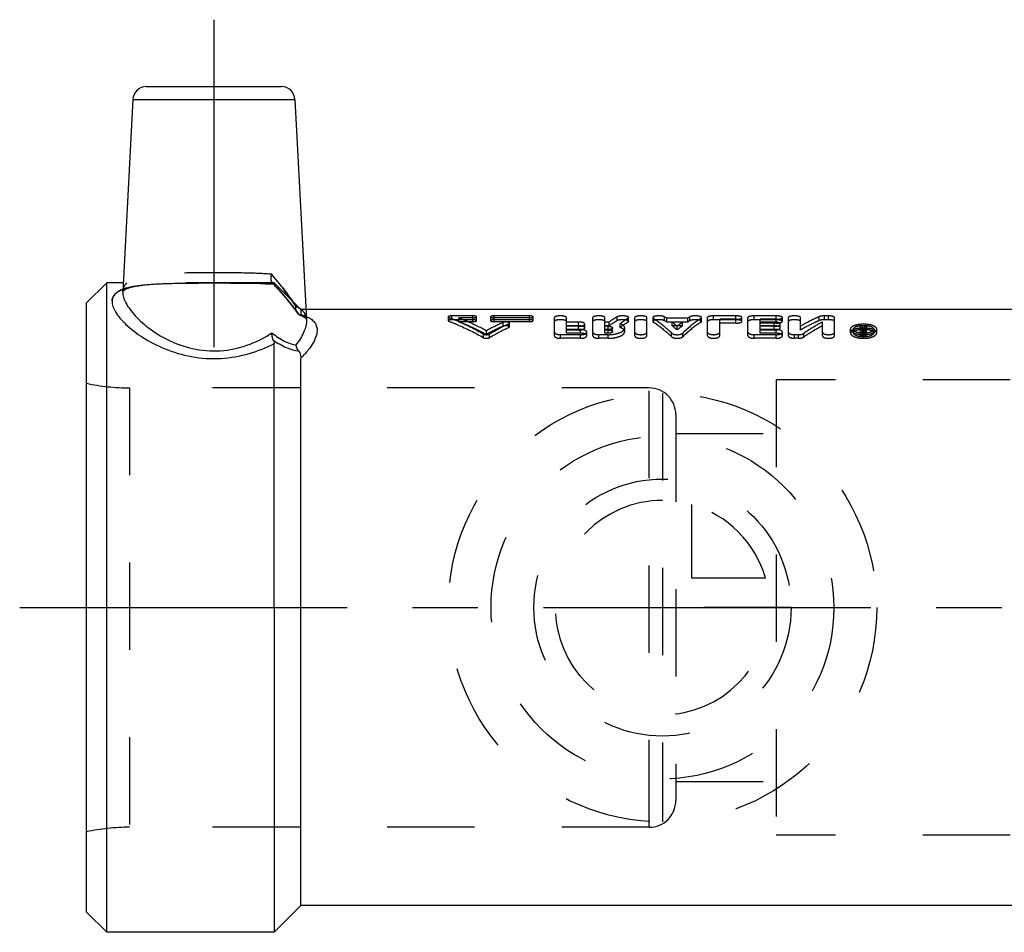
# Model space of a CAD drawing. Header units: millimetres. Extents: x 426 to 574, y 466 to 539.
# Tile 1 of 11: x 426 to 500, y 471 to 539. Entities that reach past the tile are written whole.
import ezdxf

# ---------------------------------------------------------------- set-up
doc = ezdxf.new("R2010")
doc.units = ezdxf.units.MM
doc.header["$LTSCALE"] = 65.185185
doc.linetypes.add('CENTER', pattern=[0.6, 0.375, -0.075, 0.075, -0.075])
doc.linetypes.add('HIDDEN', pattern=[0.2, 0.1, -0.1])
for name, color, linetype in [('ACHSEN_S', 7, 'CONTINUOUS'), ('FASEN', 7, 'CONTINUOUS'), ('KOERPER', 7, 'CONTINUOUS'), ('KONST.EL_MIT_GEO', 7, 'CONTINUOUS'), ('KURVEN', 7, 'CONTINUOUS')]:
    doc.layers.add(name, color=color, linetype=linetype)

msp = doc.modelspace()

# ---------------------------------------------------------------- linework, layer by layer
at = {"layer": 'ACHSEN_S', "color": 2, "linetype": 'CENTER'}
msp.add_line((426.35, 494.984), (573.65, 494.984), dxfattribs=at)
at = {"layer": 'FASEN', "color": 7, "linetype": 'Continuous'}
for p, q in [((432.85, 519.234), (431.35, 517.734)), ((432.85, 470.734), (432.85, 519.234)), ((431.35, 472.234), (431.35, 517.733)), ((432.85, 470.734), (431.35, 472.234))]:
    msp.add_line(p, q, dxfattribs=at)
at = {"layer": 'KOERPER', "color": 2, "linetype": 'CENTER'}
msp.add_line((440.85, 538.884), (440.85, 509.605), dxfattribs=at)
at = {"layer": 'KOERPER', "color": 7, "linetype": 'Continuous'}
for p, q in [((434.082, 519.234), (432.85, 519.234)), ((501.35, 517.234), (447.723, 517.234)), ((445.35, 494.984), (445.35, 470.734)), ((447.35, 472.734), (447.35, 494.984)), ((447.35, 472.734), (445.35, 470.734)), ((501.35, 472.734), (447.35, 472.734)), ((445.35, 470.734), (432.85, 470.734))]:
    msp.add_line(p, q, dxfattribs=at)
at = {"layer": 'KOERPER', "color": 8, "linetype": 'HIDDEN'}
for p, q in [((445.35, 519.234), (434.082, 519.234)), ((447.35, 517.234), (445.35, 519.234)), ((447.723, 517.234), (447.35, 517.234)), ((473.35, 511.389), (434.549, 511.389)), ((473.35, 478.579), (473.35, 511.389)), ((475.35, 509.389), (475.35, 480.579)), ((473.35, 478.579), (434.549, 478.579))]:
    msp.add_line(p, q, dxfattribs=at)
for centre, start, end in [((473.35, 509.389), 0, 90), ((473.35, 480.579), 270, 360)]:
    msp.add_arc(centre, 2, start, end, dxfattribs=at)
at = {"layer": 'KONST.EL_MIT_GEO', "color": 7, "linetype": 'Continuous'}
for p, q in [((435.799, 533.884), (445.901, 533.884)), ((434.8, 532.936), (434.049, 518.594)), ((434.8, 532.936), (446.9, 532.936)), ((446.9, 532.936), (447.763, 516.465)), ((445.35, 494.984), (445.35, 514.698)), ((447.35, 494.984), (447.35, 513.607))]:
    msp.add_line(p, q, dxfattribs=at)
at = {"layer": 'KONST.EL_MIT_GEO', "color": 8, "linetype": 'HIDDEN'}
for p, q in [((435.656, 519.073), (435.987, 519.106)), ((435.967, 519.104), (436.325, 519.133)), ((436.304, 519.131), (436.687, 519.155)), ((436.664, 519.153), (437.07, 519.173)), ((437.046, 519.172), (437.473, 519.187)), ((437.449, 519.186), (437.894, 519.198)), ((437.869, 519.198), (438.331, 519.207)), ((438.304, 519.207), (438.782, 519.213)), ((438.755, 519.213), (439.713, 519.221)), ((439.685, 519.221), (441.149, 519.223)), ((441.122, 519.223), (442.102, 519.22)), ((442.077, 519.22), (443.027, 519.212)), ((443.004, 519.212), (443.473, 519.205)), ((443.451, 519.206), (443.905, 519.196)), ((443.885, 519.197), (444.321, 519.184)), ((444.302, 519.185), (444.718, 519.169)), ((444.7, 519.17), (445.094, 519.15)), ((445.078, 519.151), (445.345, 519.135)), ((445.262, 519.145), (445.232, 519.146)), ((445.235, 519.216), (445.298, 519.147)), ((445.264, 519.189), (445.235, 519.216)), ((445.288, 519.158), (445.602, 518.811)), ((445.35, 519.139), (445.331, 519.14)), ((445.35, 519.234), (445.35, 519.139)), ((434.37, 518.804), (434.522, 518.858)), ((434.512, 518.854), (434.695, 518.907)), ((434.683, 518.904), (434.896, 518.955)), ((434.882, 518.952), (435.127, 518.999)), ((435.112, 518.996), (435.387, 519.039)), ((435.37, 519.037), (435.674, 519.075)), ((445.592, 518.823), (445.886, 518.491)), ((445.876, 518.502), (446.149, 518.185)), ((446.14, 518.196), (446.392, 517.894)), ((446.383, 517.905), (446.614, 517.618)), ((446.606, 517.629), (446.816, 517.358)), ((446.808, 517.368), (446.997, 517.113)), ((446.99, 517.122), (447.071, 517.008)), ((447.35, 517.234), (447.35, 516.859)), ((447.288, 516.825), (447.311, 516.817)), ((458.35, 516.695), (458.35, 516.406)), ((458.403, 516.362), (458.403, 516.651)), ((458.614, 516.476), (458.614, 516.765)), ((460.199, 516.765), (458.614, 516.765)), ((460.199, 516.476), (458.614, 516.476)), ((459.141, 516.333), (459.141, 516.621)), ((460.199, 516.621), (459.141, 516.621)), ((460.199, 516.333), (459.141, 516.333)), ((460.199, 516.333), (460.199, 516.765)), ((460.463, 516.406), (460.463, 516.695)), ((461.52, 516.695), (461.52, 516.406)), ((461.784, 516.333), (461.784, 516.765)), ((464.425, 516.765), (461.784, 516.765)), ((464.425, 516.621), (461.784, 516.621)), ((464.425, 516.476), (461.784, 516.476)), ((464.425, 516.333), (461.784, 516.333)), ((462.448, 515.992), (462.448, 516.276)), ((462.871, 515.886), (462.871, 516.167)), ((462.924, 515.939), (462.924, 516.222)), ((464.425, 516.333), (464.425, 516.765)), ((464.69, 516.406), (464.69, 516.695)), ((466.279, 515.283), (466.279, 516.642)), ((467.184, 516.023), (467.184, 516.642)), ((468.09, 516.307), (467.184, 516.307)), ((468.09, 516.023), (468.09, 516.307)), ((469.147, 515.283), (469.147, 516.642)), ((470.052, 516.023), (470.052, 516.642)), ((470.362, 516.307), (470.052, 516.307)), ((470.362, 516.023), (470.362, 516.307)), ((470.961, 516.406), (470.961, 516.695)), ((471.186, 515.898), (471.186, 516.18)), ((471.782, 516.3), (471.782, 516.587)), ((471.824, 516.354), (471.824, 516.642)), ((472.277, 515.283), (472.277, 516.642)), ((473.183, 515.283), (473.183, 516.642)), ((473.636, 516.642), (473.636, 516.354)), ((473.674, 516.302), (473.674, 516.59)), ((474.503, 516.404), (474.503, 516.693)), ((474.666, 516.301), (474.666, 516.588)), ((476.234, 516.588), (474.666, 516.588)), ((476.234, 516.301), (474.666, 516.301)), ((475.065, 516.023), (475.065, 516.307)), ((475.835, 516.307), (475.065, 516.307)), ((475.835, 516.023), (475.835, 516.307)), ((476.234, 516.301), (476.234, 516.588)), ((476.397, 516.404), (476.397, 516.693)), ((477.226, 516.302), (477.226, 516.59)), ((477.265, 516.354), (477.265, 516.642)), ((477.717, 515.283), (477.717, 516.642)), ((478.17, 516.476), (478.17, 516.765)), ((479.831, 516.765), (478.17, 516.765)), ((479.831, 516.476), (478.17, 516.476)), ((478.623, 515.283), (478.623, 516.51)), ((479.831, 516.51), (478.623, 516.51)), ((479.831, 516.223), (478.623, 516.223)), ((479.831, 516.223), (479.831, 516.765)), ((480.283, 516.354), (480.283, 516.642)), ((480.736, 515.283), (480.736, 516.642)), ((481.189, 516.476), (481.189, 516.765)), ((482.849, 516.765), (481.189, 516.765)), ((482.849, 516.476), (481.189, 516.476)), ((481.642, 516.023), (481.642, 516.51)), ((482.849, 516.51), (481.642, 516.51)), ((482.699, 516.307), (481.642, 516.307)), ((482.849, 516.223), (481.642, 516.223)), ((482.699, 516.023), (482.699, 516.307)), ((482.849, 516.223), (482.849, 516.765)), ((483.302, 516.354), (483.302, 516.642)), ((483.755, 515.283), (483.755, 516.642)), ((484.661, 515.71), (484.661, 516.642)), ((486.059, 516.42), (486.059, 516.709)), ((486.292, 515.283), (486.292, 516.306)), ((486.443, 516.476), (486.443, 516.765)), ((486.745, 516.765), (486.443, 516.765)), ((486.745, 516.476), (486.443, 516.476)), ((486.745, 516.476), (486.745, 516.765)), ((487.198, 515.283), (487.198, 516.642)), ((461.21, 515.385), (461.21, 515.66)), ((468.09, 516.023), (467.184, 516.023)), ((467.184, 515.466), (467.184, 515.989)), ((468.09, 515.989), (467.184, 515.989)), ((468.241, 515.742), (467.184, 515.742)), ((468.09, 515.71), (467.184, 515.71)), ((468.241, 515.466), (467.184, 515.466)), ((468.09, 515.71), (468.09, 515.989)), ((468.241, 515.466), (468.241, 515.742)), ((468.543, 515.871), (468.543, 516.153)), ((468.694, 515.283), (468.694, 515.556)), ((470.362, 516.023), (470.052, 516.023)), ((470.052, 515.466), (470.052, 515.989)), ((470.303, 515.989), (470.052, 515.989)), ((470.303, 515.742), (470.052, 515.742)), ((470.303, 515.71), (470.052, 515.71)), ((470.303, 515.466), (470.052, 515.466)), ((470.303, 515.466), (470.303, 515.989)), ((470.624, 515.59), (470.624, 515.868)), ((471.529, 515.59), (471.529, 515.868)), ((475.036, 515.206), (475.036, 515.479)), ((475.835, 516.023), (475.065, 516.023)), ((475.45, 515.721), (475.45, 516)), ((475.865, 515.206), (475.865, 515.479)), ((482.699, 516.023), (481.642, 516.023)), ((481.642, 515.466), (481.642, 515.989)), ((482.699, 515.989), (481.642, 515.989)), ((482.849, 515.742), (481.642, 515.742)), ((482.699, 515.71), (481.642, 515.71)), ((482.849, 515.466), (481.642, 515.466)), ((482.699, 515.71), (482.699, 515.989)), ((482.849, 515.466), (482.849, 515.742)), ((483.151, 515.871), (483.151, 516.153)), ((483.302, 515.283), (483.302, 515.556)), ((484.894, 515.182), (484.894, 515.454)), ((488.386, 515.496), (488.386, 515.772)), ((488.613, 515.496), (488.613, 515.773)), ((489.141, 515.283), (489.141, 515.976)), ((489.292, 515.976), (489.141, 515.976)), ((489.292, 515.696), (489.141, 515.696)), ((489.391, 515.557), (489.141, 515.557)), ((489.292, 515.345), (489.292, 515.976)), ((489.338, 515.807), (489.292, 515.807)), ((489.391, 515.747), (489.292, 515.747)), ((489.391, 515.62), (489.292, 515.62)), ((489.338, 515.53), (489.292, 515.53)), ((489.391, 515.471), (489.292, 515.471)), ((489.349, 515.826), (489.338, 515.807)), ((489.338, 515.53), (489.338, 515.807)), ((489.36, 515.845), (489.349, 515.826)), ((489.371, 515.864), (489.36, 515.845)), ((489.391, 515.283), (489.391, 515.747)), ((489.436, 515.696), (489.436, 515.976)), ((489.591, 515.976), (489.436, 515.976)), ((489.591, 515.696), (489.436, 515.696)), ((489.443, 515.366), (489.443, 515.726)), ((489.488, 515.52), (489.488, 515.797)), ((489.594, 515.366), (489.591, 515.976)), ((490.123, 515.496), (490.123, 515.772)), ((490.35, 515.496), (490.35, 515.772)), ((460.995, 515.137), (460.995, 515.409)), ((461.425, 515.137), (461.425, 515.409)), ((466.732, 515.09), (466.732, 515.361)), ((468.241, 515.361), (466.732, 515.361)), ((468.241, 515.09), (466.732, 515.09)), ((468.241, 515.09), (468.241, 515.361)), ((469.599, 515.09), (469.599, 515.361)), ((470.303, 515.361), (469.599, 515.361)), ((470.303, 515.09), (469.599, 515.09)), ((470.303, 515.09), (470.303, 515.361)), ((481.189, 515.09), (481.189, 515.361)), ((482.849, 515.361), (481.189, 515.361)), ((482.849, 515.09), (481.189, 515.09)), ((482.849, 515.09), (482.849, 515.361)), ((484.208, 515.09), (484.208, 515.361)), ((484.51, 515.361), (484.208, 515.361)), ((484.51, 515.09), (484.208, 515.09)), ((484.51, 515.09), (484.51, 515.361)), ((489.391, 515.283), (489.141, 515.283)), ((489.391, 515.345), (489.292, 515.345)), ((482.85, 511.984), (482.85, 477.984)), ((513.35, 511.984), (482.85, 511.984)), ((431.35, 478.234), (431.35, 511.734)), ((434.549, 511.389), (434.549, 478.579)), ((473.35, 511.389), (434.549, 511.389)), ((475.35, 507.984), (482.85, 507.984)), ((475.35, 481.984), (482.85, 481.984)), ((473.35, 478.579), (434.549, 478.579)), ((513.35, 477.984), (482.85, 477.984))]:
    msp.add_line(p, q, dxfattribs=at)
for points in [[(434.048, 518.587), (434.048, 518.592), (434.048, 518.599), (434.051, 518.609), (434.059, 518.621), (434.077, 518.639), (434.113, 518.669), (434.176, 518.71), (434.263, 518.757), (434.378, 518.807)], [(434.048, 518.587), (434.048, 518.591), (434.048, 518.599), (434.051, 518.608), (434.059, 518.62), (434.075, 518.637), (434.11, 518.667), (434.171, 518.707), (434.257, 518.754), (434.37, 518.804)], [(447.305, 516.819), (447.426, 516.77), (447.523, 516.723), (447.601, 516.678), (447.66, 516.636), (447.701, 516.6), (447.726, 516.572), (447.744, 516.545), (447.756, 516.515), (447.762, 516.482)], [(447.419, 516.773), (447.514, 516.728), (447.591, 516.684), (447.652, 516.643), (447.694, 516.607), (447.722, 516.577), (447.742, 516.549), (447.755, 516.518), (447.762, 516.484), (447.763, 516.458)]]:
    msp.add_lwpolyline(points, dxfattribs=at)
at = {"layer": 'KONST.EL_MIT_GEO', "color": 7, "linetype": 'Continuous'}
for centre, start, end in [((435.799, 532.884), 90, 177), ((445.901, 532.884), 3, 90)]:
    msp.add_arc(centre, 1, start, end, dxfattribs=at)
at = {"layer": 'KONST.EL_MIT_GEO', "color": 8, "linetype": 'HIDDEN'}
for centre, radius, start, end in [((406.803, 487.977), 49.891, 39.03657, 39.73592), ((445.462, 519.425), 0.309, 218.39866, 222.52647), ((443.819, 495.023), 24.164, 86.41431, 86.57626), ((414.131, 493.942), 40.442, 38.78496, 39.01073), ((435.231, 509.94), 13.955, 32.74689, 34.62186), ((446.077, 515.527), 2.155, 61.32856, 65.56118), ((446.557, 516.269), 1.269, 45.92858, 49.53621), ((446.693, 514.242), 2.694, 66.87804, 67.99926), ((469.493, 500.562), 17.221, 114.14904, 118.74882), ((470.343, 500.179), 17.648, 115.0465, 120.3489), ((470.6, 510.432), 7.378, 56.55644, 58.0631), ((470.631, 510.109), 7.391, 56.90851, 58.40668), ((469.668, 509.127), 8.982, 49.9287, 53.06961), ((481.232, 509.127), 8.982, 126.93039, 130.0713), ((480.3, 510.432), 7.378, 121.9369, 123.44356), ((480.269, 510.109), 7.391, 121.59332, 123.09149), ((469.454, 500.154), 17.319, 113.86338, 118.42493), ((470.298, 499.778), 17.738, 114.75281, 120.01339), ((469.724, 508.822), 8.965, 50.30711, 53.43775), ((481.176, 508.822), 8.965, 126.56225, 129.69289), ((489.366, 517.17), 1.71, 264.92011, 267.50455), ((489.368, 517.195), 1.735, 267.49758, 270.04128), ((496.729, 511.3), 8.516, 148.9172, 150.21654), ((489.368, 517.205), 1.744, 270.04355, 272.46664), ((496.743, 511.628), 8.503, 149.24906, 150.12002), ((489.369, 517.184), 1.723, 272.45721, 275.13851), ((497.054, 511.536), 8.684, 149.25681, 150.61649), ((489.417, 515.466), 0.339, 74.38954, 78.03504), ((496.906, 511.287), 8.541, 148.9185, 150.28718), ((489.377, 517.092), 1.631, 275.13159, 277.62497), ((434.549, 526.389), 15, 257.68775, 270), ((434.549, 463.579), 15, 90, 102.31225)]:
    msp.add_arc(centre, radius, start, end, dxfattribs=at)
for points, knots in [([(445.169, 519.87), (444.624, 519.92), (443.458, 519.967), (441.651, 519.983), (439.779, 519.982), (437.994, 519.961), (436.625, 519.896), (435.684, 519.769), (435.12, 519.639), (434.666, 519.464), (434.324, 519.232), (434.106, 518.935), (434.055, 518.707), (434.049, 518.594)], [0, 0, 0, 0, 0.140658, 0.299866, 0.464826, 0.622107, 0.759122, 0.816817, 0.866253, 0.90745, 0.941517, 0.971072, 1, 1, 1, 1]), ([(445.235, 519.216), (445.168, 519.288), (445.101, 519.523), (445.135, 519.747), (445.169, 519.87)], [0, 0, 0, 0, 0.435852, 1, 1, 1, 1]), ([(446.969, 517.489), (446.715, 517.884), (446.131, 518.692), (445.505, 519.466), (445.169, 519.87)], [0, 0, 0, 0, 0.472106, 1, 1, 1, 1]), ([(433.25, 517.881), (433.256, 517.991), (433.315, 518.219), (433.562, 518.505), (433.94, 518.724), (434.438, 518.891), (435.053, 519.015), (436.074, 519.136), (437.547, 519.201), (439.466, 519.223), (441.484, 519.225), (443.457, 519.213), (444.741, 519.178), (445.35, 519.139)], [0, 0, 0, 0, 0.026265, 0.05416, 0.087689, 0.129051, 0.178896, 0.23692, 0.373772, 0.529952, 0.694138, 0.854659, 1, 1, 1, 1]), ([(434.049, 518.594), (434.055, 518.713), (434.112, 518.957), (434.267, 519.152), (434.358, 519.235)], [0, 0, 0, 0, 0.492097, 1, 1, 1, 1]), ([(445.232, 519.146), (444.283, 519.202), (442.299, 519.224), (439.82, 519.227), (437.839, 519.204), (436.496, 519.158), (435.333, 519.063), (434.628, 518.937), (434.322, 518.846)], [0, 0, 0, 0, 0.260867, 0.544109, 0.679936, 0.804444, 0.912478, 1, 1, 1, 1]), ([(445.264, 519.189), (445.62, 518.801), (446.282, 518.06), (446.902, 517.282), (447.17, 516.9)], [0, 0, 0, 0, 0.530587, 1, 1, 1, 1]), ([(445.264, 519.189), (445.272, 519.181), (445.297, 519.163), (445.321, 519.142), (445.34, 519.136)], [0, 0, 0, 0, 0.368306, 1, 1, 1, 1]), ([(447.17, 516.9), (446.902, 517.282), (446.282, 518.06), (445.62, 518.801), (445.264, 519.189)], [0, 0, 0, 0, 0.469413, 1, 1, 1, 1]), ([(445.34, 519.136), (445.341, 519.135), (445.342, 519.135), (445.344, 519.135), (445.345, 519.135)], [0, 0, 0, 0, 0.550361, 1, 1, 1, 1]), ([(445.345, 519.135), (445.346, 519.135), (445.349, 519.135), (445.35, 519.138), (445.35, 519.139)], [0, 0, 0, 0, 0.519412, 1, 1, 1, 1]), ([(445.345, 519.135), (445.346, 519.135), (445.349, 519.135), (445.35, 519.138), (445.35, 519.139)], [0, 0, 0, 0, 0.519449, 1, 1, 1, 1]), ([(445.655, 519.275), (445.752, 519.155), (446.117, 518.695), (446.47, 518.225), (446.715, 517.869)], [0, 0, 0, 0, 0.262345, 1, 1, 1, 1]), ([(434.322, 518.846), (434.299, 518.839), (434.209, 518.812), (434.119, 518.78), (434.055, 518.755)], [0, 0, 0, 0, 0.260084, 1, 1, 1, 1]), ([(447.071, 517.008), (447.048, 517.041), (446.967, 517.187), (446.951, 517.364), (446.969, 517.489)], [0, 0, 0, 0, 0.240657, 1, 1, 1, 1]), ([(447.071, 517.008), (447.048, 517.041), (446.967, 517.187), (446.951, 517.364), (446.969, 517.489)], [0, 0, 0, 0, 0.240703, 1, 1, 1, 1]), ([(446.969, 517.489), (447.188, 517.389), (447.496, 517.189), (447.719, 516.784), (447.757, 516.572), (447.763, 516.465)], [0, 0, 0, 0, 0.531964, 0.763971, 1, 1, 1, 1]), ([(447.17, 516.9), (447.183, 516.89), (447.22, 516.862), (447.259, 516.835), (447.288, 516.825)], [0, 0, 0, 0, 0.342772, 1, 1, 1, 1]), ([(447.17, 516.9), (447.183, 516.89), (447.22, 516.862), (447.259, 516.835), (447.288, 516.825)], [0, 0, 0, 0, 0.342574, 1, 1, 1, 1]), ([(447.288, 516.825), (447.304, 516.82), (447.341, 516.812), (447.35, 516.847), (447.35, 516.859)], [0, 0, 0, 0, 0.571204, 1, 1, 1, 1]), ([(447.288, 516.825), (447.304, 516.82), (447.341, 516.812), (447.35, 516.847), (447.35, 516.859)], [0, 0, 0, 0, 0.571508, 1, 1, 1, 1]), ([(447.35, 516.859), (447.381, 516.85), (447.5, 516.815), (447.618, 516.774), (447.702, 516.74)], [0, 0, 0, 0, 0.261769, 1, 1, 1, 1]), ([(458.614, 516.765), (458.552, 516.765), (458.466, 516.757), (458.378, 516.732), (458.35, 516.706), (458.35, 516.695)], [0, 0, 0, 0, 0.661358, 0.879512, 1, 1, 1, 1]), ([(458.35, 516.695), (458.35, 516.691), (458.359, 516.667), (458.384, 516.658), (458.403, 516.651)], [0, 0, 0, 0, 0.170872, 1, 1, 1, 1]), ([(458.614, 516.476), (458.552, 516.476), (458.466, 516.468), (458.378, 516.442), (458.35, 516.417), (458.35, 516.406)], [0, 0, 0, 0, 0.662274, 0.880367, 1, 1, 1, 1]), ([(458.35, 516.406), (458.35, 516.402), (458.359, 516.379), (458.384, 516.369), (458.403, 516.362)], [0, 0, 0, 0, 0.169696, 1, 1, 1, 1]), ([(458.403, 516.651), (458.622, 516.568), (459.511, 516.211), (460.369, 515.774), (460.995, 515.409)], [0, 0, 0, 0, 0.244013, 1, 1, 1, 1]), ([(458.403, 516.362), (458.622, 516.281), (459.511, 515.928), (460.369, 515.498), (460.995, 515.137)], [0, 0, 0, 0, 0.244171, 1, 1, 1, 1]), ([(459.141, 516.621), (459.316, 516.554), (460.021, 516.27), (460.707, 515.936), (461.21, 515.66)], [0, 0, 0, 0, 0.245206, 1, 1, 1, 1]), ([(459.141, 516.333), (459.315, 516.267), (460.021, 515.987), (460.706, 515.657), (461.21, 515.385)], [0, 0, 0, 0, 0.245331, 1, 1, 1, 1]), ([(460.463, 516.695), (460.463, 516.706), (460.435, 516.732), (460.347, 516.757), (460.262, 516.765), (460.199, 516.765)], [0, 0, 0, 0, 0.120017, 0.336193, 1, 1, 1, 1]), ([(460.199, 516.621), (460.262, 516.621), (460.348, 516.629), (460.435, 516.657), (460.463, 516.683), (460.463, 516.695)], [0, 0, 0, 0, 0.661738, 0.878894, 1, 1, 1, 1]), ([(460.463, 516.406), (460.463, 516.417), (460.435, 516.442), (460.347, 516.468), (460.262, 516.476), (460.199, 516.476)], [0, 0, 0, 0, 0.119164, 0.335276, 1, 1, 1, 1]), ([(460.199, 516.333), (460.262, 516.333), (460.347, 516.342), (460.435, 516.369), (460.463, 516.394), (460.463, 516.406)], [0, 0, 0, 0, 0.662685, 0.87976, 1, 1, 1, 1]), ([(461.784, 516.765), (461.721, 516.765), (461.636, 516.757), (461.548, 516.732), (461.52, 516.706), (461.52, 516.695)], [0, 0, 0, 0, 0.663356, 0.87978, 1, 1, 1, 1]), ([(461.52, 516.695), (461.52, 516.683), (461.548, 516.657), (461.635, 516.629), (461.721, 516.621), (461.784, 516.621)], [0, 0, 0, 0, 0.120903, 0.337805, 1, 1, 1, 1]), ([(461.784, 516.476), (461.721, 516.476), (461.636, 516.468), (461.548, 516.442), (461.52, 516.417), (461.52, 516.406)], [0, 0, 0, 0, 0.664275, 0.880636, 1, 1, 1, 1]), ([(461.52, 516.406), (461.52, 516.394), (461.548, 516.369), (461.635, 516.341), (461.721, 516.333), (461.784, 516.333)], [0, 0, 0, 0, 0.120041, 0.336861, 1, 1, 1, 1]), ([(462.924, 516.222), (462.924, 516.246), (462.851, 516.293), (462.736, 516.31), (462.589, 516.313), (462.489, 516.294), (462.448, 516.276)], [0, 0, 0, 0, 0.142384, 0.409021, 0.730137, 1, 1, 1, 1]), ([(462.871, 516.167), (462.879, 516.171), (462.901, 516.183), (462.924, 516.205), (462.924, 516.222)], [0, 0, 0, 0, 0.337699, 1, 1, 1, 1]), ([(464.69, 516.695), (464.69, 516.706), (464.662, 516.732), (464.574, 516.757), (464.488, 516.765), (464.425, 516.765)], [0, 0, 0, 0, 0.120017, 0.336193, 1, 1, 1, 1]), ([(464.425, 516.621), (464.488, 516.621), (464.574, 516.629), (464.662, 516.657), (464.69, 516.683), (464.69, 516.695)], [0, 0, 0, 0, 0.661738, 0.878894, 1, 1, 1, 1]), ([(464.69, 516.406), (464.69, 516.417), (464.662, 516.442), (464.574, 516.468), (464.488, 516.476), (464.425, 516.476)], [0, 0, 0, 0, 0.119164, 0.335276, 1, 1, 1, 1]), ([(464.425, 516.333), (464.488, 516.333), (464.574, 516.342), (464.662, 516.369), (464.69, 516.394), (464.69, 516.406)], [0, 0, 0, 0, 0.662685, 0.87976, 1, 1, 1, 1]), ([(467.184, 516.642), (467.184, 516.662), (467.137, 516.707), (466.985, 516.752), (466.731, 516.776), (466.478, 516.752), (466.326, 516.707), (466.279, 516.662), (466.279, 516.642)], [0, 0, 0, 0, 0.06074, 0.169633, 0.500116, 0.830506, 0.939431, 1, 1, 1, 1]), ([(467.184, 516.354), (467.184, 516.374), (467.137, 516.418), (466.985, 516.462), (466.731, 516.486), (466.478, 516.462), (466.326, 516.418), (466.279, 516.373), (466.279, 516.354)], [0, 0, 0, 0, 0.060301, 0.169162, 0.500116, 0.830977, 0.939869, 1, 1, 1, 1]), ([(468.543, 516.153), (468.543, 516.176), (468.501, 516.23), (468.398, 516.27), (468.256, 516.301), (468.148, 516.307), (468.09, 516.307)], [0, 0, 0, 0, 0.138015, 0.356619, 0.656527, 1, 1, 1, 1]), ([(470.052, 516.642), (470.052, 516.662), (470.005, 516.707), (469.853, 516.752), (469.599, 516.776), (469.346, 516.752), (469.194, 516.707), (469.147, 516.662), (469.147, 516.642)], [0, 0, 0, 0, 0.06074, 0.169633, 0.500116, 0.830506, 0.939431, 1, 1, 1, 1]), ([(470.052, 516.354), (470.052, 516.374), (470.005, 516.418), (469.853, 516.462), (469.599, 516.486), (469.346, 516.462), (469.194, 516.418), (469.147, 516.373), (469.147, 516.354)], [0, 0, 0, 0, 0.060301, 0.169162, 0.500116, 0.830977, 0.939869, 1, 1, 1, 1]), ([(470.961, 516.695), (470.911, 516.666), (470.707, 516.543), (470.508, 516.411), (470.362, 516.307)], [0, 0, 0, 0, 0.24508, 1, 1, 1, 1]), ([(470.961, 516.406), (470.911, 516.377), (470.707, 516.256), (470.508, 516.126), (470.362, 516.023)], [0, 0, 0, 0, 0.245176, 1, 1, 1, 1]), ([(471.824, 516.642), (471.824, 516.659), (471.792, 516.697), (471.671, 516.742), (471.456, 516.771), (471.228, 516.765), (471.058, 516.735), (470.988, 516.711), (470.961, 516.695)], [0, 0, 0, 0, 0.054267, 0.144945, 0.429869, 0.758847, 0.897842, 1, 1, 1, 1]), ([(471.824, 516.354), (471.824, 516.37), (471.791, 516.408), (471.671, 516.453), (471.456, 516.481), (471.228, 516.475), (471.058, 516.445), (470.988, 516.422), (470.961, 516.406)], [0, 0, 0, 0, 0.053802, 0.144349, 0.429488, 0.758827, 0.897909, 1, 1, 1, 1]), ([(471.782, 516.587), (471.732, 516.556), (471.529, 516.426), (471.332, 516.288), (471.186, 516.18)], [0, 0, 0, 0, 0.245073, 1, 1, 1, 1]), ([(471.782, 516.3), (471.732, 516.269), (471.529, 516.141), (471.332, 516.005), (471.186, 515.898)], [0, 0, 0, 0, 0.245168, 1, 1, 1, 1]), ([(471.529, 515.868), (471.529, 515.898), (471.505, 515.986), (471.379, 516.1), (471.258, 516.154), (471.186, 516.18)], [0, 0, 0, 0, 0.187224, 0.531947, 1, 1, 1, 1]), ([(471.782, 516.587), (471.789, 516.591), (471.808, 516.604), (471.824, 516.626), (471.824, 516.642)], [0, 0, 0, 0, 0.325079, 1, 1, 1, 1]), ([(471.782, 516.3), (471.789, 516.304), (471.807, 516.317), (471.824, 516.338), (471.824, 516.354)], [0, 0, 0, 0, 0.326283, 1, 1, 1, 1]), ([(473.183, 516.642), (473.183, 516.662), (473.136, 516.707), (472.983, 516.752), (472.73, 516.776), (472.477, 516.752), (472.324, 516.707), (472.277, 516.662), (472.277, 516.642)], [0, 0, 0, 0, 0.06074, 0.169633, 0.500116, 0.830506, 0.939431, 1, 1, 1, 1]), ([(473.183, 516.354), (473.183, 516.374), (473.135, 516.418), (472.983, 516.462), (472.73, 516.486), (472.477, 516.462), (472.325, 516.418), (472.277, 516.373), (472.277, 516.354)], [0, 0, 0, 0, 0.060301, 0.169162, 0.500116, 0.830977, 0.939869, 1, 1, 1, 1]), ([(474.503, 516.693), (474.477, 516.709), (474.408, 516.733), (474.238, 516.765), (474.008, 516.771), (473.792, 516.743), (473.669, 516.698), (473.636, 516.659), (473.636, 516.642)], [0, 0, 0, 0, 0.100293, 0.237876, 0.567172, 0.854107, 0.945396, 1, 1, 1, 1]), ([(473.636, 516.642), (473.636, 516.638), (473.64, 516.615), (473.659, 516.6), (473.674, 516.59)], [0, 0, 0, 0, 0.203377, 1, 1, 1, 1]), ([(474.503, 516.404), (474.477, 516.42), (474.408, 516.444), (474.238, 516.475), (474.008, 516.481), (473.792, 516.453), (473.67, 516.409), (473.636, 516.37), (473.636, 516.354)], [0, 0, 0, 0, 0.100214, 0.237881, 0.56754, 0.854699, 0.94586, 1, 1, 1, 1]), ([(473.636, 516.354), (473.636, 516.349), (473.64, 516.327), (473.659, 516.312), (473.674, 516.302)], [0, 0, 0, 0, 0.202445, 1, 1, 1, 1]), ([(473.674, 516.59), (473.79, 516.513), (474.271, 516.177), (474.715, 515.791), (475.036, 515.479)], [0, 0, 0, 0, 0.237168, 1, 1, 1, 1]), ([(473.674, 516.302), (473.79, 516.227), (474.27, 515.895), (474.715, 515.514), (475.036, 515.206)], [0, 0, 0, 0, 0.237396, 1, 1, 1, 1]), ([(477.226, 516.59), (477.11, 516.513), (476.63, 516.177), (476.185, 515.791), (475.865, 515.479)], [0, 0, 0, 0, 0.237168, 1, 1, 1, 1]), ([(477.226, 516.302), (477.11, 516.227), (476.63, 515.895), (476.185, 515.514), (475.865, 515.206)], [0, 0, 0, 0, 0.237396, 1, 1, 1, 1]), ([(477.265, 516.642), (477.265, 516.659), (477.231, 516.698), (477.109, 516.743), (476.892, 516.771), (476.662, 516.765), (476.492, 516.733), (476.423, 516.709), (476.397, 516.693)], [0, 0, 0, 0, 0.054542, 0.14593, 0.432896, 0.762211, 0.899979, 1, 1, 1, 1]), ([(477.265, 516.354), (477.265, 516.37), (477.231, 516.409), (477.109, 516.453), (476.892, 516.481), (476.662, 516.475), (476.492, 516.444), (476.423, 516.42), (476.397, 516.404)], [0, 0, 0, 0, 0.054079, 0.145338, 0.432528, 0.762206, 0.900058, 1, 1, 1, 1]), ([(477.226, 516.59), (477.232, 516.594), (477.25, 516.606), (477.265, 516.627), (477.265, 516.642)], [0, 0, 0, 0, 0.321425, 1, 1, 1, 1]), ([(477.226, 516.302), (477.232, 516.306), (477.249, 516.319), (477.265, 516.339), (477.265, 516.354)], [0, 0, 0, 0, 0.322603, 1, 1, 1, 1]), ([(478.17, 516.765), (478.063, 516.765), (477.917, 516.752), (477.765, 516.707), (477.717, 516.662), (477.717, 516.642)], [0, 0, 0, 0, 0.660952, 0.878625, 1, 1, 1, 1]), ([(478.17, 516.476), (478.063, 516.476), (477.917, 516.462), (477.765, 516.418), (477.717, 516.373), (477.717, 516.354)], [0, 0, 0, 0, 0.661894, 0.879503, 1, 1, 1, 1]), ([(480.283, 516.642), (480.283, 516.662), (480.236, 516.707), (480.084, 516.752), (479.938, 516.765), (479.831, 516.765)], [0, 0, 0, 0, 0.121894, 0.339023, 1, 1, 1, 1]), ([(479.831, 516.51), (479.938, 516.51), (480.085, 516.526), (480.236, 516.576), (480.283, 516.622), (480.283, 516.642)], [0, 0, 0, 0, 0.658262, 0.876708, 1, 1, 1, 1]), ([(480.283, 516.354), (480.283, 516.374), (480.236, 516.418), (480.084, 516.462), (479.938, 516.476), (479.831, 516.476)], [0, 0, 0, 0, 0.121015, 0.338081, 1, 1, 1, 1]), ([(479.831, 516.223), (479.938, 516.223), (480.085, 516.239), (480.236, 516.289), (480.283, 516.334), (480.283, 516.354)], [0, 0, 0, 0, 0.659251, 0.877602, 1, 1, 1, 1]), ([(481.189, 516.765), (481.082, 516.765), (480.936, 516.752), (480.783, 516.707), (480.736, 516.662), (480.736, 516.642)], [0, 0, 0, 0, 0.660952, 0.878625, 1, 1, 1, 1]), ([(481.189, 516.476), (481.082, 516.476), (480.936, 516.462), (480.784, 516.418), (480.736, 516.373), (480.736, 516.354)], [0, 0, 0, 0, 0.661894, 0.879503, 1, 1, 1, 1]), ([(483.151, 516.153), (483.151, 516.176), (483.109, 516.23), (483.007, 516.27), (482.864, 516.301), (482.756, 516.307), (482.699, 516.307)], [0, 0, 0, 0, 0.138015, 0.356619, 0.656527, 1, 1, 1, 1]), ([(483.302, 516.642), (483.302, 516.662), (483.255, 516.707), (483.103, 516.752), (482.957, 516.765), (482.849, 516.765)], [0, 0, 0, 0, 0.121894, 0.339023, 1, 1, 1, 1]), ([(482.849, 516.51), (482.957, 516.51), (483.104, 516.526), (483.255, 516.576), (483.302, 516.622), (483.302, 516.642)], [0, 0, 0, 0, 0.658262, 0.876708, 1, 1, 1, 1]), ([(483.302, 516.354), (483.302, 516.374), (483.255, 516.418), (483.103, 516.462), (482.957, 516.476), (482.849, 516.476)], [0, 0, 0, 0, 0.121015, 0.338081, 1, 1, 1, 1]), ([(482.849, 516.223), (482.957, 516.223), (483.104, 516.239), (483.255, 516.289), (483.302, 516.334), (483.302, 516.354)], [0, 0, 0, 0, 0.659251, 0.877602, 1, 1, 1, 1]), ([(484.661, 516.642), (484.661, 516.662), (484.614, 516.707), (484.461, 516.752), (484.208, 516.776), (483.955, 516.752), (483.802, 516.707), (483.755, 516.662), (483.755, 516.642)], [0, 0, 0, 0, 0.06074, 0.169633, 0.500116, 0.830506, 0.939431, 1, 1, 1, 1]), ([(484.661, 516.354), (484.661, 516.374), (484.613, 516.418), (484.461, 516.462), (484.208, 516.486), (483.955, 516.462), (483.803, 516.418), (483.755, 516.373), (483.755, 516.354)], [0, 0, 0, 0, 0.060301, 0.169162, 0.500116, 0.830977, 0.939869, 1, 1, 1, 1]), ([(486.059, 516.709), (485.942, 516.657), (485.464, 516.44), (485.001, 516.192), (484.661, 515.99)], [0, 0, 0, 0, 0.244638, 1, 1, 1, 1]), ([(486.059, 516.42), (485.942, 516.369), (485.465, 516.155), (485.002, 515.91), (484.661, 515.71)], [0, 0, 0, 0, 0.244762, 1, 1, 1, 1]), ([(486.292, 516.306), (486.174, 516.244), (485.696, 515.981), (485.233, 515.689), (484.894, 515.454)], [0, 0, 0, 0, 0.244525, 1, 1, 1, 1]), ([(486.443, 516.765), (486.37, 516.765), (486.24, 516.757), (486.111, 516.731), (486.059, 516.709)], [0, 0, 0, 0, 0.564706, 1, 1, 1, 1]), ([(486.443, 516.476), (486.37, 516.476), (486.24, 516.467), (486.111, 516.442), (486.059, 516.42)], [0, 0, 0, 0, 0.564889, 1, 1, 1, 1]), ([(487.198, 516.642), (487.198, 516.662), (487.151, 516.707), (486.999, 516.752), (486.853, 516.765), (486.745, 516.765)], [0, 0, 0, 0, 0.121575, 0.33904, 1, 1, 1, 1]), ([(487.198, 516.354), (487.198, 516.374), (487.151, 516.418), (486.999, 516.462), (486.853, 516.476), (486.745, 516.476)], [0, 0, 0, 0, 0.120697, 0.338098, 1, 1, 1, 1]), ([(445.29, 514.949), (445.272, 514.989), (445.207, 515.162), (445.184, 515.35), (445.184, 515.491)], [0, 0, 0, 0, 0.235898, 1, 1, 1, 1]), ([(462.924, 515.939), (462.924, 515.963), (462.85, 516.01), (462.736, 516.026), (462.589, 516.029), (462.489, 516.011), (462.448, 515.992)], [0, 0, 0, 0, 0.141586, 0.40839, 0.729951, 1, 1, 1, 1]), ([(462.871, 515.886), (462.879, 515.889), (462.901, 515.901), (462.924, 515.923), (462.924, 515.939)], [0, 0, 0, 0, 0.338986, 1, 1, 1, 1]), ([(466.279, 515.556), (466.279, 515.492), (466.405, 515.411), (466.563, 515.372), (466.674, 515.361), (466.732, 515.361)], [0, 0, 0, 0, 0.370444, 0.66637, 1, 1, 1, 1]), ([(468.09, 515.989), (468.148, 515.989), (468.256, 515.996), (468.399, 516.03), (468.501, 516.074), (468.543, 516.129), (468.543, 516.153)], [0, 0, 0, 0, 0.341663, 0.640415, 0.860663, 1, 1, 1, 1]), ([(468.543, 515.871), (468.543, 515.894), (468.5, 515.948), (468.398, 515.987), (468.256, 516.017), (468.148, 516.023), (468.09, 516.023)], [0, 0, 0, 0, 0.136935, 0.355423, 0.655797, 1, 1, 1, 1]), ([(468.09, 515.71), (468.148, 515.71), (468.256, 515.717), (468.399, 515.75), (468.5, 515.793), (468.543, 515.848), (468.543, 515.871)], [0, 0, 0, 0, 0.342431, 0.641651, 0.861749, 1, 1, 1, 1]), ([(468.694, 515.556), (468.694, 515.619), (468.567, 515.698), (468.409, 515.733), (468.299, 515.742), (468.241, 515.742)], [0, 0, 0, 0, 0.36631, 0.663509, 1, 1, 1, 1]), ([(468.241, 515.361), (468.299, 515.361), (468.41, 515.372), (468.568, 515.411), (468.694, 515.492), (468.694, 515.556)], [0, 0, 0, 0, 0.334032, 0.629885, 1, 1, 1, 1]), ([(468.694, 515.283), (468.694, 515.345), (468.566, 515.422), (468.409, 515.457), (468.299, 515.466), (468.241, 515.466)], [0, 0, 0, 0, 0.364883, 0.662624, 1, 1, 1, 1]), ([(469.147, 515.556), (469.147, 515.492), (469.273, 515.411), (469.431, 515.372), (469.542, 515.361), (469.599, 515.361)], [0, 0, 0, 0, 0.370444, 0.66637, 1, 1, 1, 1]), ([(470.303, 515.989), (470.344, 515.989), (470.422, 515.983), (470.531, 515.96), (470.624, 515.91), (470.624, 515.868)], [0, 0, 0, 0, 0.341961, 0.643809, 1, 1, 1, 1]), ([(470.303, 515.361), (470.46, 515.361), (470.757, 515.386), (471.1, 515.478), (471.318, 515.587), (471.457, 515.688), (471.529, 515.799), (471.529, 515.868)], [0, 0, 0, 0, 0.336044, 0.630153, 0.751418, 0.852572, 1, 1, 1, 1]), ([(470.624, 515.868), (470.624, 515.825), (470.532, 515.774), (470.423, 515.749), (470.344, 515.742), (470.303, 515.742)], [0, 0, 0, 0, 0.359285, 0.658808, 1, 1, 1, 1]), ([(470.303, 515.71), (470.344, 515.71), (470.422, 515.704), (470.531, 515.681), (470.624, 515.632), (470.624, 515.59)], [0, 0, 0, 0, 0.342765, 0.645111, 1, 1, 1, 1]), ([(470.303, 515.09), (470.46, 515.09), (470.756, 515.115), (471.1, 515.205), (471.318, 515.313), (471.457, 515.412), (471.529, 515.522), (471.529, 515.59)], [0, 0, 0, 0, 0.336931, 0.631546, 0.752807, 0.853737, 1, 1, 1, 1]), ([(470.624, 515.59), (470.624, 515.547), (470.532, 515.497), (470.423, 515.472), (470.344, 515.466), (470.303, 515.466)], [0, 0, 0, 0, 0.357951, 0.657972, 1, 1, 1, 1]), ([(471.529, 515.59), (471.529, 515.62), (471.505, 515.707), (471.378, 515.819), (471.258, 515.872), (471.186, 515.898)], [0, 0, 0, 0, 0.18599, 0.530359, 1, 1, 1, 1]), ([(472.277, 515.556), (472.277, 515.492), (472.403, 515.411), (472.562, 515.372), (472.73, 515.356), (472.899, 515.372), (473.057, 515.411), (473.183, 515.492), (473.183, 515.556)], [0, 0, 0, 0, 0.185292, 0.332902, 0.500178, 0.667488, 0.814942, 1, 1, 1, 1]), ([(475.036, 515.479), (475.08, 515.435), (475.222, 515.378), (475.45, 515.352), (475.679, 515.378), (475.82, 515.435), (475.865, 515.479)], [0, 0, 0, 0, 0.214343, 0.500293, 0.786346, 1, 1, 1, 1]), ([(477.717, 515.556), (477.717, 515.492), (477.843, 515.411), (478.002, 515.372), (478.17, 515.356), (478.339, 515.372), (478.498, 515.411), (478.623, 515.492), (478.623, 515.556)], [0, 0, 0, 0, 0.185292, 0.332902, 0.500178, 0.667488, 0.814942, 1, 1, 1, 1]), ([(480.736, 515.556), (480.736, 515.492), (480.862, 515.411), (481.021, 515.372), (481.132, 515.361), (481.189, 515.361)], [0, 0, 0, 0, 0.370444, 0.66637, 1, 1, 1, 1]), ([(482.699, 515.989), (482.756, 515.989), (482.865, 515.996), (483.007, 516.03), (483.109, 516.074), (483.151, 516.129), (483.151, 516.153)], [0, 0, 0, 0, 0.341663, 0.640415, 0.860663, 1, 1, 1, 1]), ([(483.151, 515.871), (483.151, 515.894), (483.109, 515.948), (483.007, 515.987), (482.864, 516.017), (482.756, 516.023), (482.699, 516.023)], [0, 0, 0, 0, 0.136935, 0.355423, 0.655797, 1, 1, 1, 1]), ([(482.699, 515.71), (482.756, 515.71), (482.865, 515.717), (483.007, 515.75), (483.109, 515.793), (483.151, 515.848), (483.151, 515.871)], [0, 0, 0, 0, 0.342431, 0.641651, 0.861749, 1, 1, 1, 1]), ([(483.302, 515.556), (483.302, 515.619), (483.175, 515.698), (483.018, 515.733), (482.907, 515.742), (482.849, 515.742)], [0, 0, 0, 0, 0.36631, 0.663509, 1, 1, 1, 1]), ([(482.849, 515.361), (482.907, 515.361), (483.018, 515.372), (483.176, 515.411), (483.302, 515.492), (483.302, 515.556)], [0, 0, 0, 0, 0.334032, 0.629885, 1, 1, 1, 1]), ([(483.302, 515.283), (483.302, 515.345), (483.175, 515.422), (483.018, 515.457), (482.907, 515.466), (482.849, 515.466)], [0, 0, 0, 0, 0.364883, 0.662624, 1, 1, 1, 1]), ([(483.755, 515.556), (483.755, 515.492), (483.881, 515.411), (484.039, 515.372), (484.15, 515.361), (484.208, 515.361)], [0, 0, 0, 0, 0.370444, 0.66637, 1, 1, 1, 1]), ([(484.51, 515.361), (484.584, 515.361), (484.717, 515.375), (484.845, 515.421), (484.894, 515.454)], [0, 0, 0, 0, 0.555452, 1, 1, 1, 1]), ([(486.292, 516.023), (486.174, 515.961), (485.696, 515.702), (485.234, 515.413), (484.894, 515.182)], [0, 0, 0, 0, 0.244653, 1, 1, 1, 1]), ([(486.292, 515.556), (486.292, 515.492), (486.418, 515.411), (486.577, 515.372), (486.745, 515.356), (486.914, 515.372), (487.073, 515.411), (487.198, 515.492), (487.198, 515.556)], [0, 0, 0, 0, 0.185292, 0.332902, 0.500178, 0.667488, 0.814942, 1, 1, 1, 1]), ([(490.35, 515.772), (490.35, 515.903), (490.069, 516.056), (489.733, 516.122), (489.368, 516.15), (489.002, 516.122), (488.667, 516.056), (488.386, 515.903), (488.386, 515.772)], [0, 0, 0, 0, 0.178504, 0.328305, 0.500074, 0.672188, 0.821747, 1, 1, 1, 1]), ([(490.35, 515.496), (490.35, 515.625), (490.067, 515.776), (489.733, 515.84), (489.368, 515.868), (489.002, 515.84), (488.668, 515.776), (488.386, 515.625), (488.386, 515.496)], [0, 0, 0, 0, 0.177839, 0.327891, 0.500064, 0.672585, 0.822398, 1, 1, 1, 1]), ([(488.386, 515.772), (488.386, 515.716), (488.444, 515.625), (488.557, 515.542), (488.733, 515.454), (489.007, 515.381), (489.369, 515.351), (489.73, 515.381), (490.004, 515.454), (490.18, 515.543), (490.293, 515.625), (490.35, 515.716), (490.35, 515.772)], [0, 0, 0, 0, 0.075048, 0.126438, 0.187442, 0.33423, 0.500097, 0.666293, 0.812869, 0.873942, 0.925153, 1, 1, 1, 1]), ([(488.386, 515.496), (488.386, 515.44), (488.444, 515.35), (488.557, 515.269), (488.733, 515.181), (489.007, 515.11), (489.368, 515.08), (489.73, 515.11), (490.004, 515.181), (490.18, 515.269), (490.292, 515.35), (490.35, 515.44), (490.35, 515.496)], [0, 0, 0, 0, 0.074451, 0.125726, 0.18673, 0.333776, 0.500088, 0.666732, 0.81357, 0.874645, 0.925744, 1, 1, 1, 1]), ([(488.613, 515.773), (488.613, 515.873), (488.829, 515.992), (489.087, 516.044), (489.368, 516.066), (489.649, 516.044), (489.907, 515.992), (490.123, 515.873), (490.123, 515.772)], [0, 0, 0, 0, 0.178784, 0.328162, 0.49988, 0.67112, 0.820842, 1, 1, 1, 1]), ([(488.613, 515.496), (488.613, 515.596), (488.83, 515.713), (489.087, 515.764), (489.367, 515.786), (489.648, 515.764), (489.906, 515.713), (490.123, 515.596), (490.123, 515.496)], [0, 0, 0, 0, 0.178042, 0.327654, 0.499789, 0.671462, 0.82147, 1, 1, 1, 1]), ([(489.215, 515.467), (489.135, 515.474), (488.984, 515.5), (488.771, 515.569), (488.613, 515.686), (488.613, 515.773)], [0, 0, 0, 0, 0.342251, 0.633696, 1, 1, 1, 1]), ([(490.123, 515.496), (490.123, 515.453), (490.057, 515.353), (489.885, 515.266), (489.646, 515.202), (489.369, 515.181), (489.091, 515.202), (488.852, 515.266), (488.679, 515.352), (488.613, 515.453), (488.613, 515.496)], [0, 0, 0, 0, 0.074141, 0.185641, 0.332566, 0.499757, 0.666502, 0.813792, 0.925494, 1, 1, 1, 1]), ([(489.391, 515.747), (489.398, 515.747), (489.415, 515.746), (489.443, 515.739), (489.443, 515.726)], [0, 0, 0, 0, 0.350879, 1, 1, 1, 1]), ([(489.391, 515.557), (489.44, 515.557), (489.51, 515.562), (489.594, 515.613), (489.594, 515.641)], [0, 0, 0, 0, 0.632813, 1, 1, 1, 1]), ([(489.443, 515.641), (489.443, 515.638), (489.431, 515.62), (489.408, 515.62), (489.391, 515.62)], [0, 0, 0, 0, 0.157178, 1, 1, 1, 1]), ([(489.391, 515.471), (489.398, 515.471), (489.415, 515.47), (489.443, 515.463), (489.443, 515.451)], [0, 0, 0, 0, 0.351663, 1, 1, 1, 1]), ([(489.594, 515.451), (489.594, 515.458), (489.584, 515.481), (489.544, 515.505), (489.509, 515.516), (489.488, 515.52)], [0, 0, 0, 0, 0.168952, 0.516138, 1, 1, 1, 1]), ([(489.571, 515.764), (489.569, 515.765), (489.565, 515.768), (489.561, 515.771), (489.558, 515.772)], [0, 0, 0, 0, 0.485752, 1, 1, 1, 1]), ([(489.594, 515.726), (489.594, 515.729), (489.593, 515.733), (489.592, 515.737), (489.591, 515.739)], [0, 0, 0, 0, 0.499435, 1, 1, 1, 1]), ([(490.123, 515.772), (490.123, 515.695), (489.989, 515.584), (489.799, 515.513), (489.665, 515.485), (489.594, 515.475)], [0, 0, 0, 0, 0.368132, 0.657702, 1, 1, 1, 1]), ([(460.995, 515.409), (461.059, 515.372), (461.21, 515.351), (461.362, 515.372), (461.425, 515.409)], [0, 0, 0, 0, 0.500531, 1, 1, 1, 1]), ([(460.995, 515.137), (461.059, 515.1), (461.21, 515.08), (461.362, 515.1), (461.425, 515.137)], [0, 0, 0, 0, 0.500532, 1, 1, 1, 1]), ([(466.279, 515.283), (466.279, 515.219), (466.405, 515.139), (466.563, 515.1), (466.674, 515.09), (466.732, 515.09)], [0, 0, 0, 0, 0.368976, 0.665446, 1, 1, 1, 1]), ([(468.241, 515.09), (468.299, 515.09), (468.41, 515.1), (468.567, 515.139), (468.694, 515.219), (468.694, 515.283)], [0, 0, 0, 0, 0.334957, 0.631353, 1, 1, 1, 1]), ([(469.147, 515.283), (469.147, 515.219), (469.273, 515.139), (469.431, 515.1), (469.542, 515.09), (469.599, 515.09)], [0, 0, 0, 0, 0.368976, 0.665446, 1, 1, 1, 1]), ([(472.277, 515.283), (472.277, 515.219), (472.404, 515.139), (472.562, 515.1), (472.73, 515.085), (472.899, 515.1), (473.057, 515.139), (473.183, 515.219), (473.183, 515.283)], [0, 0, 0, 0, 0.184558, 0.33244, 0.500179, 0.667952, 0.815677, 1, 1, 1, 1]), ([(475.036, 515.206), (475.081, 515.163), (475.222, 515.107), (475.45, 515.081), (475.678, 515.107), (475.82, 515.163), (475.865, 515.206)], [0, 0, 0, 0, 0.214035, 0.500294, 0.786655, 1, 1, 1, 1]), ([(477.717, 515.283), (477.717, 515.219), (477.844, 515.139), (478.002, 515.1), (478.17, 515.085), (478.339, 515.1), (478.497, 515.139), (478.623, 515.219), (478.623, 515.283)], [0, 0, 0, 0, 0.184558, 0.33244, 0.500179, 0.667952, 0.815677, 1, 1, 1, 1]), ([(480.736, 515.283), (480.736, 515.219), (480.863, 515.139), (481.021, 515.1), (481.132, 515.09), (481.189, 515.09)], [0, 0, 0, 0, 0.368976, 0.665446, 1, 1, 1, 1]), ([(482.849, 515.09), (482.907, 515.09), (483.018, 515.1), (483.176, 515.139), (483.302, 515.219), (483.302, 515.283)], [0, 0, 0, 0, 0.334957, 0.631353, 1, 1, 1, 1]), ([(483.755, 515.283), (483.755, 515.219), (483.882, 515.139), (484.039, 515.1), (484.15, 515.09), (484.208, 515.09)], [0, 0, 0, 0, 0.368976, 0.665446, 1, 1, 1, 1]), ([(484.51, 515.09), (484.584, 515.09), (484.716, 515.104), (484.845, 515.149), (484.894, 515.182)], [0, 0, 0, 0, 0.555888, 1, 1, 1, 1]), ([(486.292, 515.283), (486.292, 515.219), (486.419, 515.139), (486.577, 515.1), (486.745, 515.085), (486.914, 515.1), (487.072, 515.139), (487.198, 515.219), (487.198, 515.283)], [0, 0, 0, 0, 0.184558, 0.33244, 0.500179, 0.667952, 0.815677, 1, 1, 1, 1]), ([(489.443, 515.366), (489.443, 515.363), (489.431, 515.345), (489.408, 515.345), (489.391, 515.345)], [0, 0, 0, 0, 0.155879, 1, 1, 1, 1]), ([(489.391, 515.283), (489.44, 515.283), (489.51, 515.288), (489.594, 515.338), (489.594, 515.366)], [0, 0, 0, 0, 0.634265, 1, 1, 1, 1])]:
    msp.add_open_spline(points, degree=3, knots=knots, dxfattribs=at)
for points in [[(445.177, 519.303), (445.169, 519.319), (445.163, 519.336), (445.157, 519.353)], [(445.22, 519.233), (445.203, 519.255), (445.189, 519.278), (445.177, 519.303)], [(447.17, 516.9), (447.133, 516.931), (447.099, 516.968), (447.071, 517.008)], [(447.111, 517.418), (447.161, 517.39), (447.21, 517.361), (447.257, 517.329)], [(447.257, 517.329), (447.3, 517.3), (447.341, 517.268), (447.381, 517.234)], [(447.35, 516.859), (447.486, 516.82), (447.621, 516.775), (447.751, 516.72)], [(489.558, 515.772), (489.543, 515.781), (489.526, 515.787), (489.509, 515.792)], [(489.591, 515.739), (489.587, 515.749), (489.579, 515.757), (489.571, 515.764)], [(447.176, 514.156), (447.076, 514.283), (447.008, 514.441), (446.983, 514.601)]]:
    msp.add_open_spline(points, degree=3, dxfattribs=at)
at = {"layer": 'KONST.EL_MIT_GEO', "color": 7, "linetype": 'Continuous'}
for points, knots in [([(434.055, 518.755), (433.937, 518.709), (433.724, 518.608), (433.463, 518.405), (433.296, 518.158), (433.255, 517.972), (433.25, 517.881)], [0, 0, 0, 0, 0.302538, 0.557307, 0.781535, 1, 1, 1, 1]), ([(434.049, 518.594), (434.033, 518.301), (434.203, 517.82), (434.575, 517.238), (435.156, 516.542), (436.147, 515.683), (437.66, 514.787), (439.523, 514.174), (441.577, 514.084), (443.521, 514.565), (444.672, 515.158), (445.184, 515.491)], [0, 0, 0, 0, 0.066364, 0.108694, 0.15712, 0.27058, 0.40354, 0.552368, 0.709499, 0.861893, 1, 1, 1, 1]), ([(433.25, 517.881), (433.234, 517.596), (433.432, 517.125), (433.842, 516.573), (434.492, 515.899), (435.587, 515.078), (437.226, 514.229), (439.202, 513.64), (441.368, 513.503), (443.47, 513.874), (444.762, 514.394), (445.35, 514.698)], [0, 0, 0, 0, 0.061392, 0.101967, 0.149211, 0.261797, 0.395106, 0.544476, 0.702444, 0.85757, 1, 1, 1, 1]), ([(447.763, 516.465), (447.778, 516.169), (447.585, 515.485), (447.215, 514.909), (446.983, 514.601)], [0, 0, 0, 0, 0.434168, 1, 1, 1, 1]), ([(447.751, 516.72), (447.871, 516.669), (448.086, 516.557), (448.35, 516.332), (448.516, 516.061), (448.556, 515.86), (448.562, 515.76)], [0, 0, 0, 0, 0.293707, 0.5455, 0.773218, 1, 1, 1, 1]), ([(445.29, 514.949), (445.272, 514.989), (445.207, 515.162), (445.184, 515.35), (445.184, 515.491)], [0, 0, 0, 0, 0.235904, 1, 1, 1, 1]), ([(445.184, 515.491), (445.489, 515.255), (446.045, 514.874), (446.694, 514.624), (446.983, 514.601)], [0, 0, 0, 0, 0.570703, 1, 1, 1, 1]), ([(448.562, 515.76), (448.57, 515.601), (448.51, 515.246), (448.261, 514.719), (447.867, 514.158), (447.536, 513.793), (447.35, 513.607)], [0, 0, 0, 0, 0.18905, 0.416848, 0.687757, 1, 1, 1, 1]), ([(445.29, 514.949), (445.616, 514.732), (446.21, 514.385), (446.88, 514.172), (447.176, 514.156)], [0, 0, 0, 0, 0.569151, 1, 1, 1, 1]), ([(445.29, 514.949), (445.301, 514.926), (445.333, 514.846), (445.35, 514.759), (445.35, 514.698)], [0, 0, 0, 0, 0.290499, 1, 1, 1, 1]), ([(447.176, 514.156), (447.214, 514.107), (447.313, 513.937), (447.35, 513.739), (447.35, 513.607)], [0, 0, 0, 0, 0.320358, 1, 1, 1, 1])]:
    msp.add_open_spline(points, degree=3, knots=knots, dxfattribs=at)
msp.add_open_spline([(447.176, 514.156), (447.076, 514.283), (447.008, 514.441), (446.983, 514.601)], degree=3, dxfattribs=at)
at = {"layer": 'KURVEN', "color": 8, "linetype": 'HIDDEN'}
for p, q in [((474.35, 510.984), (474.35, 478.984)), ((476.55, 497.184), (476.55, 502.675)), ((482.042, 497.184), (476.55, 497.184)), ((483.95, 494.984), (474.35, 494.984))]:
    msp.add_line(p, q, dxfattribs=at)
for radius in [16, 12.8, 9.6]:
    msp.add_circle((474.35, 494.984), radius, dxfattribs=at)
for start, end in [(90, 360), (15.96201, 74.03799)]:
    msp.add_arc((474.35, 494.984), 8, start, end, dxfattribs=at)

doc.saveas('drawing.dxf')
